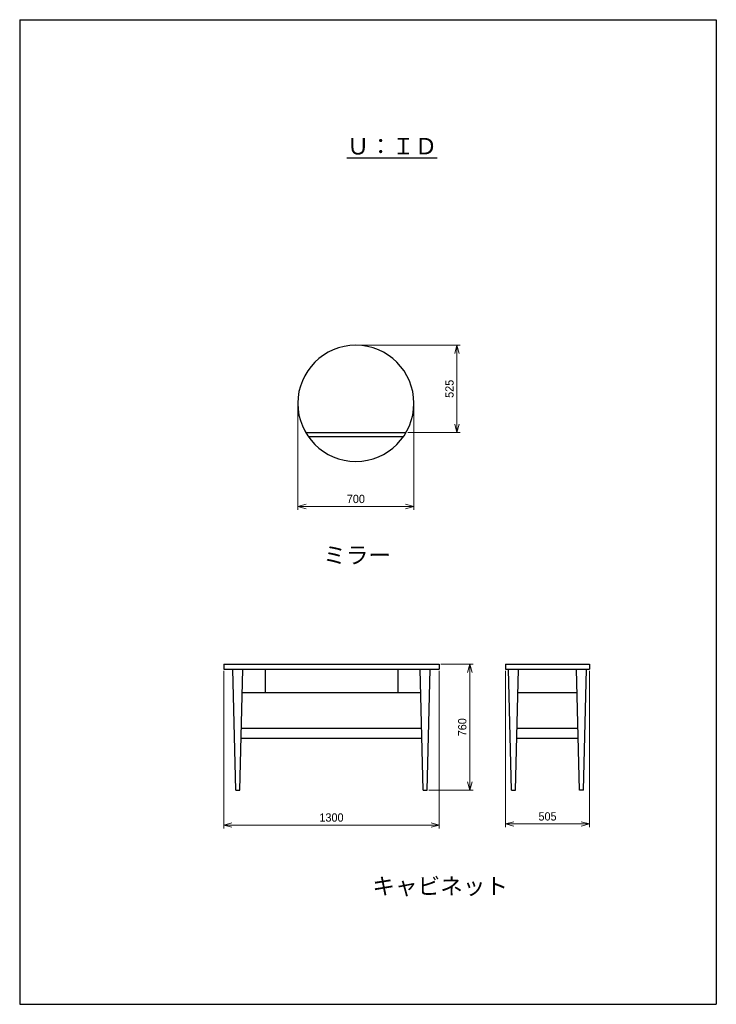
# Model space of a CAD drawing. Header units: millimetres. Extents: x 0 to 4200, y 0 to 5940.
import ezdxf

# ---------------------------------------------------------------- set-up
doc = ezdxf.new("R2010")
doc.units = ezdxf.units.MM
doc.header["$LTSCALE"] = 0.3
doc.layers.add('TEXT', color=7, linetype='Continuous', lineweight=25)
doc.layers.add('寸法', color=2, linetype='Continuous', lineweight=18)
doc.styles.add('MS Pゴシック', font='txt')
doc.dimstyles.new('コピー ～ MyDim S＝', dxfattribs={"dimscale": 20, "dimtxt": 2.5, "dimasz": 2.5, "dimexe": 1, "dimexo": 0.5, "dimgap": 1, "dimtad": 3, "dimdsep": 46, "dimtxsty": 'MS Pゴシック', "dimblk": 'OPEN30', "dimcen": 0, "dimclrd": 256, "dimclre": 256, "dimclrt": 256, "dimazin": 2, "dimtfac": 1, "dimtmove": 0, "dimatfit": 3, "dimldrblk": 'OPEN30', "dimfxl": 1, "dimlwd": 18, "dimlwe": 18, "dimarcsym": 0})

# ---------------------------------------------------------------- blocks, each defined once
blk = doc.blocks.new('_Open30')
at = {"color": 0, "lineweight": -2}
for p, q in [((-1, 0.27), (0, 0)), ((0, 0), (-1, -0.27)), ((0, 0), (-1, 0))]:
    blk.add_line(p, q, dxfattribs=at)
blk = doc.blocks.new('*D128')
at = {"layer": 'Defpoints', "color": 0}
for p in [(1229.9, 2021.3), (2529.9, 2021.3), (2529.9, 1081.6)]:
    blk.add_point(p, dxfattribs=at)
at = {"layer": '寸法', "lineweight": 18}
for p, q in [((1229.9, 2011.3), (1229.9, 1061.6)), ((2529.9, 2011.3), (2529.9, 1061.6)), ((1279.9, 1081.6), (2479.9, 1081.6))]:
    blk.add_line(p, q, dxfattribs=at)
at = {"layer": '寸法', "lineweight": 18, "xscale": 50, "yscale": 50, "zscale": 50, "rotation": 180}
blk.add_blockref('_Open30', (1229.9, 1081.6), dxfattribs=at)
at = {"layer": '寸法', "lineweight": 18, "xscale": 50, "yscale": 50, "zscale": 50}
blk.add_blockref('_Open30', (2529.9, 1081.6), dxfattribs=at)
at = {"layer": '寸法', "insert": (1879.9, 1126.6), "char_height": 50, "attachment_point": 5, "style": 'MS Pゴシック'}
blk.add_mtext('1300', dxfattribs=at)
blk = doc.blocks.new('*D129')
at = {"layer": 'Defpoints', "color": 0}
for p in [(2929.9, 2021.3), (3434.9, 2021.3), (3434.9, 1088.3)]:
    blk.add_point(p, dxfattribs=at)
at = {"layer": '寸法', "lineweight": 18}
for p, q in [((2929.9, 2011.3), (2929.9, 1068.3)), ((3434.9, 2011.3), (3434.9, 1068.3)), ((2979.9, 1088.3), (3384.9, 1088.3))]:
    blk.add_line(p, q, dxfattribs=at)
at = {"layer": '寸法', "lineweight": 18, "xscale": 50, "yscale": 50, "zscale": 50, "rotation": 180}
blk.add_blockref('_Open30', (2929.9, 1088.3), dxfattribs=at)
at = {"layer": '寸法', "lineweight": 18, "xscale": 50, "yscale": 50, "zscale": 50}
blk.add_blockref('_Open30', (3434.9, 1088.3), dxfattribs=at)
at = {"layer": '寸法', "insert": (3182.4, 1133.3), "char_height": 50, "attachment_point": 5, "style": 'MS Pゴシック'}
blk.add_mtext('505', dxfattribs=at)
blk = doc.blocks.new('*D130')
at = {"layer": 'Defpoints', "color": 0}
for p in [(2529.9, 2051.3), (2457.4, 1291.3), (2713.6, 1291.3)]:
    blk.add_point(p, dxfattribs=at)
at = {"layer": '寸法', "lineweight": 18}
for p, q in [((2539.9, 2051.3), (2733.6, 2051.3)), ((2713.6, 2001.3), (2713.6, 1341.3)), ((2467.4, 1291.3), (2733.6, 1291.3))]:
    blk.add_line(p, q, dxfattribs=at)
at = {"layer": '寸法', "lineweight": 18, "xscale": 50, "yscale": 50, "zscale": 50}
for p, rotation in [((2713.6, 2051.3), 90), ((2713.6, 1291.3), 270)]:
    blk.add_blockref('_Open30', p, dxfattribs=dict(at, rotation=rotation))
at = {"layer": '寸法', "insert": (2668.6, 1671.3), "char_height": 50, "attachment_point": 5, "rotation": 90, "style": 'MS Pゴシック'}
blk.add_mtext('760', dxfattribs=at)
blk = doc.blocks.new('*D131')
at = {"layer": 'Defpoints', "color": 0}
for p in [(1676.8, 3625.6), (2376.8, 3625.6), (2376.8, 3003.5)]:
    blk.add_point(p, dxfattribs=at)
at = {"layer": '寸法', "lineweight": 18}
for p, q in [((1676.8, 3615.6), (1676.8, 2983.5)), ((2376.8, 3615.6), (2376.8, 2983.5)), ((1726.8, 3003.5), (2326.8, 3003.5))]:
    blk.add_line(p, q, dxfattribs=at)
at = {"layer": '寸法', "lineweight": 18, "xscale": 50, "yscale": 50, "zscale": 50, "rotation": 180}
blk.add_blockref('_Open30', (1676.8, 3003.5), dxfattribs=at)
at = {"layer": '寸法', "lineweight": 18, "xscale": 50, "yscale": 50, "zscale": 50}
blk.add_blockref('_Open30', (2376.8, 3003.5), dxfattribs=at)
at = {"layer": '寸法', "insert": (2026.8, 3048.5), "char_height": 50, "attachment_point": 5, "style": 'MS Pゴシック'}
blk.add_mtext('700', dxfattribs=at)
blk = doc.blocks.new('*D132')
at = {"layer": 'Defpoints', "color": 0}
for p in [(2026.8, 3975.6), (2329.9, 3450.6), (2636.4, 3450.6)]:
    blk.add_point(p, dxfattribs=at)
at = {"layer": '寸法', "lineweight": 18}
for p, q in [((2036.8, 3975.6), (2656.4, 3975.6)), ((2636.4, 3925.6), (2636.4, 3500.6)), ((2339.9, 3450.6), (2656.4, 3450.6))]:
    blk.add_line(p, q, dxfattribs=at)
at = {"layer": '寸法', "lineweight": 18, "xscale": 50, "yscale": 50, "zscale": 50}
for p, rotation in [((2636.4, 3975.6), 90), ((2636.4, 3450.6), 270)]:
    blk.add_blockref('_Open30', p, dxfattribs=dict(at, rotation=rotation))
at = {"layer": '寸法', "insert": (2591.4, 3713.1), "char_height": 50, "attachment_point": 5, "rotation": 90, "style": 'MS Pゴシック'}
blk.add_mtext('525', dxfattribs=at)

msp = doc.modelspace()

# ---------------------------------------------------------------- linework, layer by layer
for p, q in [((1723.723, 3450.589), (2329.941, 3450.589)), ((1739.604, 3425.589), (2314.06, 3425.589)), ((1229.894, 2051.3), (1229.894, 2021.3)), ((1229.894, 2051.3), (2529.894, 2051.3)), ((1229.894, 2021.3), (2529.894, 2021.3)), ((1302.394, 1291.3), (1284.894, 2021.3)), ((1327.394, 1291.3), (1344.894, 2021.3)), ((1479.894, 2021.3), (1479.894, 1881.3)), ((2279.894, 2021.3), (2279.894, 1881.3)), ((2432.394, 1291.3), (2414.894, 2021.3)), ((2457.394, 1291.3), (2474.894, 2021.3)), ((2529.894, 2051.3), (2529.894, 2021.3)), ((2929.894, 2051.3), (2929.894, 2021.3)), ((2929.894, 2051.3), (3434.894, 2051.3)), ((2929.894, 2021.3), (3434.894, 2021.3)), ((2964.894, 1291.3), (2947.394, 2021.3)), ((2989.894, 1291.3), (3007.394, 2021.3)), ((3374.894, 1291.3), (3357.394, 2021.3)), ((3399.894, 1291.3), (3417.394, 2021.3)), ((3434.894, 2051.3), (3434.894, 2021.3)), ((1341.538, 1881.3), (2418.25, 1881.3)), ((3004.038, 1881.3), (3360.75, 1881.3)), ((1336.384, 1666.3), (2423.404, 1666.3)), ((2998.884, 1666.3), (3365.904, 1666.3)), ((1334.945, 1606.3), (2424.843, 1606.3)), ((2997.445, 1606.3), (3367.343, 1606.3)), ((1302.394, 1291.3), (1327.394, 1291.3)), ((2432.394, 1291.3), (2457.394, 1291.3)), ((2964.894, 1291.3), (2989.894, 1291.3)), ((3399.894, 1291.3), (3374.894, 1291.3))]:
    msp.add_line(p, q)
msp.add_arc((2026.832, 3625.589), 350, 0, 359.99999)
at = {"layer": 'Defpoints'}
for p, q in [((0, 5940), (0, 0)), ((0, 5940), (4200, 5940)), ((4200, 5940), (4200, 0)), ((0, 0), (4200, 0))]:
    msp.add_line(p, q, dxfattribs=at)

# ---------------------------------------------------------------- texts
at = {"layer": 'TEXT', "char_height": 100, "attachment_point": 8, "style": 'MS Pゴシック'}
for s, insert in [('{\\LＵ：ＩＤ}', (2244.719, 5125.09)), ('ミラー', (2034.587, 2653.889)), ('キャビネット', (2535.183, 650.556))]:
    msp.add_mtext(s, dxfattribs=dict(at, insert=insert))

# ---------------------------------------------------------------- dimensions: what is measured, and where the dimension line sits
at = {"layer": '寸法'}
for base, p1, p2, picture, middle in [((2636.404, 3450.589), (2026.832, 3975.589), (2329.941, 3450.589), '*D132', (2591.404, 3713.089)), ((2713.616, 1291.3), (2529.894, 2051.3), (2457.394, 1291.3), '*D130', (2668.616, 1671.3))]:
    dim = msp.add_linear_dim(base=base, p1=p1, p2=p2, angle=90, dimstyle='コピー ～ MyDim S＝', dxfattribs=at)
    dim.commit()
    dim.dimension.update_dxf_attribs({"geometry": picture, "text_midpoint": middle})
for base, p1, p2, picture, middle in [((2376.832, 3003.541), (1676.832, 3625.589), (2376.832, 3625.589), '*D131', (2026.832, 3048.541)), ((2529.894, 1081.643), (1229.894, 2021.3), (2529.894, 2021.3), '*D128', (1879.894, 1126.643)), ((3434.894, 1088.341), (2929.894, 2021.3), (3434.894, 2021.3), '*D129', (3182.394, 1133.341))]:
    dim = msp.add_linear_dim(base=base, p1=p1, p2=p2, dimstyle='コピー ～ MyDim S＝', dxfattribs=at)
    dim.commit()
    dim.dimension.update_dxf_attribs({"geometry": picture, "text_midpoint": middle})

doc.saveas('drawing.dxf')
